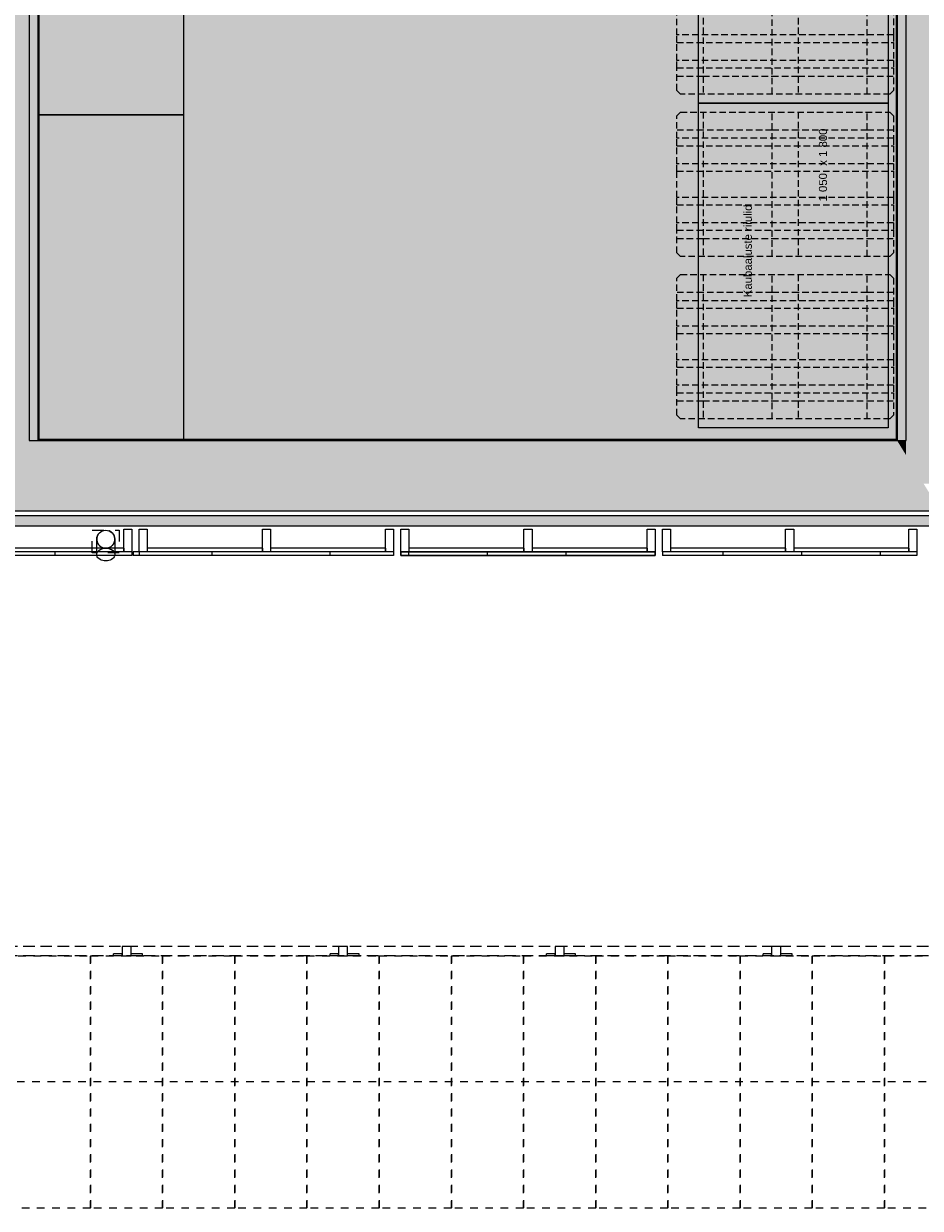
# Model space of a CAD drawing. Header units: millimetres. Extents: x -30 to 102382, y -31808 to 51594.
# Tile 52 of 172: x 42860 to 47829, y 15825 to 22390. Entities that reach past the tile are written whole.
import ezdxf
from ezdxf.enums import TextEntityAlignment as Align

# ---------------------------------------------------------------- set-up
doc = ezdxf.new("R2010")
doc.units = ezdxf.units.MM
doc.header["$MEASUREMENT"] = 0
for name, pattern in [('Avanemissuund', [54, 36, -18]), ('Dashed', [127, 63.5, -63.5]), ('Dashed Small', [84.666667, 42.333333, -42.333333]), ('Hidden Line', [95.25, 63.5, -31.75]), ('Kontuurjoon 01', [95.25, 63.5, -31.75]), ('tl_xref_DASH_2.5-1.25', [3750, 2500, -1250]), ('Wipeout_Contour', [1000, 0, -1000])]:
    doc.linetypes.add(name, pattern=pattern)
for name, color, linetype in [('04 Välissein kandev proj.AR', 7, 'Continuous'), ('05 Sisesein proj.AR', 7, 'Continuous'), ('06 Põrand proj.AR', 7, 'Continuous'), ('13 Fassaadikate välisosa.AR', 7, 'Continuous'), ('14 Piire välisosa.AR', 7, 'Continuous'), ('15 Trepp välisosa.AR', 7, 'Continuous'), ('20 Tehnoloogia.AR', 7, 'Continuous'), ('34 Sademeveeäravool 3d.AR', 7, 'Continuous'), ('44 Sisustus_ erimööbel tähis.SA', 7, 'Continuous'), ('47 Siseviimistlus_ põrand.SA', 7, 'Continuous'), ('47 Siseviimistlus_ sein.SA', 7, 'Continuous')]:
    doc.layers.add(name, color=color, linetype=linetype)
doc.styles.add('GENERATED_STYLE_3', font='arial.ttf')

# ---------------------------------------------------------------- blocks, each defined once
blk = doc.blocks.new('Europaleta[124]_2', base_point=(46480, 21900))
at = {"layer": '20 Tehnoloogia.AR', "color": 7, "linetype": 'Avanemissuund', "lineweight": 20}
for p, q in [((46480, 21880), (46500, 21900)), ((46480, 21755), (46480, 21880)), ((46500, 21900), (47660, 21900)), ((46625, 21900), (46625, 21100)), ((47007.5, 21100), (47007.5, 21900)), ((47152.5, 21900), (47152.5, 21100)), ((47535, 21100), (47535, 21900)), ((47660, 21900), (47680, 21880)), ((47680, 21880), (47680, 21755)), ((46625, 21800), (46480, 21800)), ((47007.5, 21800), (46625, 21800)), ((47152.5, 21800), (47007.5, 21800)), ((47535, 21800), (47152.5, 21800)), ((47680, 21800), (47535, 21800)), ((47680, 21755), (46480, 21755)), ((46480, 21713.8), (46480, 21755)), ((47680, 21755), (47680, 21713.8)), ((46480, 21713.8), (47680, 21713.8)), ((46480, 21613.7), (46480, 21713.8)), ((47680, 21713.8), (47680, 21613.7)), ((47680, 21613.7), (46480, 21613.7)), ((46480, 21572.5), (46480, 21613.7)), ((47680, 21613.7), (47680, 21572.5)), ((46480, 21572.5), (47680, 21572.5)), ((46480, 21427.5), (46480, 21572.5)), ((47680, 21572.5), (47680, 21427.5)), ((47680, 21427.5), (46480, 21427.5)), ((46480, 21386.2), (46480, 21427.5)), ((47680, 21427.5), (47680, 21386.2)), ((46480, 21286.2), (46480, 21386.2)), ((46480, 21386.2), (47680, 21386.2)), ((47680, 21386.2), (47680, 21286.2)), ((47680, 21286.2), (46480, 21286.2)), ((46480, 21245), (46480, 21286.2)), ((47680, 21286.2), (47680, 21245)), ((46480, 21245), (47680, 21245)), ((46480, 21120), (46480, 21245)), ((47680, 21245), (47680, 21120)), ((46480, 21200), (46625, 21200)), ((46625, 21200), (47007.5, 21200)), ((47007.5, 21200), (47152.5, 21200)), ((47152.5, 21200), (47535, 21200)), ((47535, 21200), (47680, 21200)), ((46500, 21100), (46480, 21120)), ((47660, 21100), (46500, 21100)), ((47680, 21120), (47660, 21100))]:
    blk.add_line(p, q, dxfattribs=at)
blk = doc.blocks.new('Europaleta[125]_2', base_point=(46480, 21000))
at = {"layer": '20 Tehnoloogia.AR', "color": 7, "linetype": 'Avanemissuund', "lineweight": 20}
for p, q in [((46480, 20980), (46500, 21000)), ((46480, 20855), (46480, 20980)), ((46500, 21000), (47660, 21000)), ((46625, 21000), (46625, 20200)), ((47007.5, 20200), (47007.5, 21000)), ((47152.5, 21000), (47152.5, 20200)), ((47535, 20200), (47535, 21000)), ((47660, 21000), (47680, 20980)), ((47680, 20980), (47680, 20855)), ((46625, 20900), (46480, 20900)), ((47007.5, 20900), (46625, 20900)), ((47152.5, 20900), (47007.5, 20900)), ((47535, 20900), (47152.5, 20900)), ((47680, 20900), (47535, 20900)), ((47680, 20855), (46480, 20855)), ((46480, 20813.8), (46480, 20855)), ((46480, 20813.8), (47680, 20813.8)), ((46480, 20713.7), (46480, 20813.8)), ((47680, 20855), (47680, 20813.8)), ((47680, 20813.8), (47680, 20713.7)), ((47680, 20713.7), (46480, 20713.7)), ((46480, 20672.5), (46480, 20713.7)), ((47680, 20713.7), (47680, 20672.5)), ((46480, 20672.5), (47680, 20672.5)), ((46480, 20527.5), (46480, 20672.5)), ((47680, 20672.5), (47680, 20527.5)), ((47680, 20527.5), (46480, 20527.5)), ((46480, 20486.2), (46480, 20527.5)), ((46480, 20386.2), (46480, 20486.2)), ((46480, 20486.2), (47680, 20486.2)), ((47680, 20527.5), (47680, 20486.2)), ((47680, 20486.2), (47680, 20386.2)), ((47680, 20386.2), (46480, 20386.2)), ((46480, 20345), (46480, 20386.2)), ((47680, 20386.2), (47680, 20345)), ((46480, 20345), (47680, 20345)), ((46480, 20220), (46480, 20345)), ((46480, 20300), (46625, 20300)), ((46625, 20300), (47007.5, 20300)), ((47007.5, 20300), (47152.5, 20300)), ((47152.5, 20300), (47535, 20300)), ((47535, 20300), (47680, 20300)), ((47680, 20345), (47680, 20220)), ((46500, 20200), (46480, 20220)), ((47660, 20200), (46500, 20200)), ((47680, 20220), (47660, 20200))]:
    blk.add_line(p, q, dxfattribs=at)
blk = doc.blocks.new('Europaleta[126]_2', base_point=(46480, 21900))
at = {"layer": '20 Tehnoloogia.AR', "color": 7, "linetype": 'Avanemissuund', "lineweight": 20}
for p, q in [((46480, 21880), (46500, 21900)), ((46480, 21755), (46480, 21880)), ((46500, 21900), (47660, 21900)), ((46625, 21900), (46625, 21100)), ((47007.5, 21100), (47007.5, 21900)), ((47152.5, 21900), (47152.5, 21100)), ((47535, 21100), (47535, 21900)), ((47660, 21900), (47680, 21880)), ((47680, 21880), (47680, 21755)), ((46625, 21800), (46480, 21800)), ((47007.5, 21800), (46625, 21800)), ((47152.5, 21800), (47007.5, 21800)), ((47535, 21800), (47152.5, 21800)), ((47680, 21800), (47535, 21800)), ((47680, 21755), (46480, 21755)), ((46480, 21713.8), (46480, 21755)), ((47680, 21755), (47680, 21713.8)), ((46480, 21713.8), (47680, 21713.8)), ((46480, 21613.7), (46480, 21713.8)), ((47680, 21713.8), (47680, 21613.7)), ((47680, 21613.7), (46480, 21613.7)), ((46480, 21572.5), (46480, 21613.7)), ((47680, 21613.7), (47680, 21572.5)), ((46480, 21572.5), (47680, 21572.5)), ((46480, 21427.5), (46480, 21572.5)), ((47680, 21572.5), (47680, 21427.5)), ((47680, 21427.5), (46480, 21427.5)), ((46480, 21386.2), (46480, 21427.5)), ((47680, 21427.5), (47680, 21386.2)), ((46480, 21286.2), (46480, 21386.2)), ((46480, 21386.2), (47680, 21386.2)), ((47680, 21386.2), (47680, 21286.2)), ((47680, 21286.2), (46480, 21286.2)), ((46480, 21245), (46480, 21286.2)), ((47680, 21286.2), (47680, 21245)), ((46480, 21245), (47680, 21245)), ((46480, 21120), (46480, 21245)), ((47680, 21245), (47680, 21120)), ((46480, 21200), (46625, 21200)), ((46625, 21200), (47007.5, 21200)), ((47007.5, 21200), (47152.5, 21200)), ((47152.5, 21200), (47535, 21200)), ((47535, 21200), (47680, 21200)), ((46500, 21100), (46480, 21120)), ((47660, 21100), (46500, 21100)), ((47680, 21120), (47660, 21100))]:
    blk.add_line(p, q, dxfattribs=at)
blk = doc.blocks.new('Europaleta[127]_2', base_point=(46480, 21000))
at = {"layer": '20 Tehnoloogia.AR', "color": 7, "linetype": 'Avanemissuund', "lineweight": 20}
for p, q in [((46480, 20980), (46500, 21000)), ((46480, 20855), (46480, 20980)), ((46500, 21000), (47660, 21000)), ((46625, 21000), (46625, 20200)), ((47007.5, 20200), (47007.5, 21000)), ((47152.5, 21000), (47152.5, 20200)), ((47535, 20200), (47535, 21000)), ((47660, 21000), (47680, 20980)), ((47680, 20980), (47680, 20855)), ((46625, 20900), (46480, 20900)), ((47007.5, 20900), (46625, 20900)), ((47152.5, 20900), (47007.5, 20900)), ((47535, 20900), (47152.5, 20900)), ((47680, 20900), (47535, 20900)), ((47680, 20855), (46480, 20855)), ((46480, 20813.8), (46480, 20855)), ((46480, 20813.8), (47680, 20813.8)), ((46480, 20713.7), (46480, 20813.8)), ((47680, 20855), (47680, 20813.8)), ((47680, 20813.8), (47680, 20713.7)), ((47680, 20713.7), (46480, 20713.7)), ((46480, 20672.5), (46480, 20713.7)), ((47680, 20713.7), (47680, 20672.5)), ((46480, 20672.5), (47680, 20672.5)), ((46480, 20527.5), (46480, 20672.5)), ((47680, 20672.5), (47680, 20527.5)), ((47680, 20527.5), (46480, 20527.5)), ((46480, 20486.2), (46480, 20527.5)), ((46480, 20386.2), (46480, 20486.2)), ((46480, 20486.2), (47680, 20486.2)), ((47680, 20527.5), (47680, 20486.2)), ((47680, 20486.2), (47680, 20386.2)), ((47680, 20386.2), (46480, 20386.2)), ((46480, 20345), (46480, 20386.2)), ((47680, 20386.2), (47680, 20345)), ((46480, 20345), (47680, 20345)), ((46480, 20220), (46480, 20345)), ((46480, 20300), (46625, 20300)), ((46625, 20300), (47007.5, 20300)), ((47007.5, 20300), (47152.5, 20300)), ((47152.5, 20300), (47535, 20300)), ((47535, 20300), (47680, 20300)), ((47680, 20345), (47680, 20220)), ((46500, 20200), (46480, 20220)), ((47660, 20200), (46500, 20200)), ((47680, 20220), (47660, 20200))]:
    blk.add_line(p, q, dxfattribs=at)
blk = doc.blocks.new('Bookshelf 02 26[128]_2', base_point=(47650, 23750))
at = {"layer": '20 Tehnoloogia.AR', "color": 7, "linetype": 'Continuous', "lineweight": 20, "flags": 128}
blk.add_lwpolyline([(47650, 23750), (47650, 21950), (46600, 21950), (46600, 23750)], close=True, dxfattribs=at)
blk = doc.blocks.new('Europaleta[130]_2', base_point=(46480, 22800))
at = {"layer": '20 Tehnoloogia.AR', "color": 7, "linetype": 'Avanemissuund', "lineweight": 20}
for p, q in [((46480, 22780), (46500, 22800)), ((46500, 22800), (47660, 22800)), ((46625, 22800), (46625, 22000)), ((47007.5, 22000), (47007.5, 22800)), ((47152.5, 22800), (47152.5, 22000)), ((47535, 22000), (47535, 22800)), ((47660, 22800), (47680, 22780)), ((46480, 22655), (46480, 22780)), ((47680, 22780), (47680, 22655)), ((46625, 22700), (46480, 22700)), ((47680, 22655), (46480, 22655)), ((46480, 22613.8), (46480, 22655)), ((47007.5, 22700), (46625, 22700)), ((47152.5, 22700), (47007.5, 22700)), ((47535, 22700), (47152.5, 22700)), ((47680, 22700), (47535, 22700)), ((47680, 22655), (47680, 22613.8)), ((46480, 22613.8), (47680, 22613.8)), ((46480, 22513.8), (46480, 22613.8)), ((47680, 22613.8), (47680, 22513.8)), ((47680, 22513.8), (46480, 22513.8)), ((46480, 22472.5), (46480, 22513.8)), ((46480, 22472.5), (47680, 22472.5)), ((46480, 22327.5), (46480, 22472.5)), ((47680, 22513.8), (47680, 22472.5)), ((47680, 22472.5), (47680, 22327.5)), ((47680, 22327.5), (46480, 22327.5)), ((46480, 22286.2), (46480, 22327.5)), ((47680, 22327.5), (47680, 22286.2)), ((46480, 22186.2), (46480, 22286.2)), ((46480, 22286.2), (47680, 22286.2)), ((47680, 22286.2), (47680, 22186.2)), ((47680, 22186.2), (46480, 22186.2)), ((46480, 22145), (46480, 22186.2)), ((46480, 22145), (47680, 22145)), ((46480, 22020), (46480, 22145)), ((47680, 22186.2), (47680, 22145)), ((47680, 22145), (47680, 22020)), ((46480, 22100), (46625, 22100)), ((46625, 22100), (47007.5, 22100)), ((47007.5, 22100), (47152.5, 22100)), ((47152.5, 22100), (47535, 22100)), ((47535, 22100), (47680, 22100)), ((46500, 22000), (46480, 22020)), ((47660, 22000), (46500, 22000)), ((47680, 22020), (47660, 22000))]:
    blk.add_line(p, q, dxfattribs=at)
blk = doc.blocks.new('Europaleta[132]_2', base_point=(46480, 22800))
at = {"layer": '20 Tehnoloogia.AR', "color": 7, "linetype": 'Avanemissuund', "lineweight": 20}
for p, q in [((46480, 22780), (46500, 22800)), ((46500, 22800), (47660, 22800)), ((46625, 22800), (46625, 22000)), ((47007.5, 22000), (47007.5, 22800)), ((47152.5, 22800), (47152.5, 22000)), ((47535, 22000), (47535, 22800)), ((47660, 22800), (47680, 22780)), ((46480, 22655), (46480, 22780)), ((47680, 22780), (47680, 22655)), ((46625, 22700), (46480, 22700)), ((47680, 22655), (46480, 22655)), ((46480, 22613.8), (46480, 22655)), ((47007.5, 22700), (46625, 22700)), ((47152.5, 22700), (47007.5, 22700)), ((47535, 22700), (47152.5, 22700)), ((47680, 22700), (47535, 22700)), ((47680, 22655), (47680, 22613.8)), ((46480, 22613.8), (47680, 22613.8)), ((46480, 22513.8), (46480, 22613.8)), ((47680, 22613.8), (47680, 22513.8)), ((47680, 22513.8), (46480, 22513.8)), ((46480, 22472.5), (46480, 22513.8)), ((46480, 22472.5), (47680, 22472.5)), ((46480, 22327.5), (46480, 22472.5)), ((47680, 22513.8), (47680, 22472.5)), ((47680, 22472.5), (47680, 22327.5)), ((47680, 22327.5), (46480, 22327.5)), ((46480, 22286.2), (46480, 22327.5)), ((47680, 22327.5), (47680, 22286.2)), ((46480, 22186.2), (46480, 22286.2)), ((46480, 22286.2), (47680, 22286.2)), ((47680, 22286.2), (47680, 22186.2)), ((47680, 22186.2), (46480, 22186.2)), ((46480, 22145), (46480, 22186.2)), ((46480, 22145), (47680, 22145)), ((46480, 22020), (46480, 22145)), ((47680, 22186.2), (47680, 22145)), ((47680, 22145), (47680, 22020)), ((46480, 22100), (46625, 22100)), ((46625, 22100), (47007.5, 22100)), ((47007.5, 22100), (47152.5, 22100)), ((47152.5, 22100), (47535, 22100)), ((47535, 22100), (47680, 22100)), ((46500, 22000), (46480, 22020)), ((47660, 22000), (46500, 22000)), ((47680, 22020), (47660, 22000))]:
    blk.add_line(p, q, dxfattribs=at)
blk = doc.blocks.new('Downspout Complex 26[231]_2', base_point=(43315, 19538))
at = {"layer": '34 Sademeveeäravool 3d.AR', "color": 7, "linetype": 'Dashed', "lineweight": 20}
for p, q in [((43240, 19458), (43240, 19583)), ((43240, 19583), (43390, 19583)), ((43390, 19583), (43390, 19458)), ((43390, 19458), (43240, 19458))]:
    blk.add_line(p, q, dxfattribs=at)
at = {"layer": '34 Sademeveeäravool 3d.AR', "color": 7, "linetype": 'Continuous', "lineweight": 20}
for p, q in [((43265, 19448.1), (43265, 19533)), ((43365, 19533), (43365, 19448.1))]:
    blk.add_line(p, q, dxfattribs=at)
at = {"layer": '34 Sademeveeäravool 3d.AR', "color": 7, "linetype": 'Continuous', "lineweight": 20, "flags": 128}
for points in [[(43365, 19533, -1), (43265, 19533, -1)], [(43365, 19533, -1), (43265, 19533, -1)], [(43265, 19533, -1), (43365, 19533, -1)]]:
    blk.add_lwpolyline(points, format="xyb", close=True, dxfattribs=at)
blk.add_lwpolyline([(43365, 19448.1), (43364.3, 19442), (43362, 19436.1), (43358.3, 19430.5), (43353.3, 19425.4), (43347.2, 19421.1), (43340, 19417.5), (43332.1, 19414.9), (43323.7, 19413.3), (43315, 19412.8), (43306.4, 19413.3), (43297.9, 19414.9), (43290, 19417.5), (43282.9, 19421.1), (43276.7, 19425.4), (43271.7, 19430.5), (43268.1, 19436.1), (43265.8, 19442), (43265, 19448.1), (43265.8, 19454.3), (43268.1, 19460.2), (43271.7, 19465.8), (43276.7, 19470.9), (43282.9, 19475.2), (43290, 19478.8), (43297.9, 19481.4), (43306.4, 19483), (43315, 19483.5), (43323.7, 19483), (43332.1, 19481.4), (43340, 19478.8), (43347.2, 19475.2), (43353.3, 19470.9), (43358.3, 19465.8), (43362, 19460.2), (43364.3, 19454.3)], close=True, dxfattribs=at)
at = {"layer": '34 Sademeveeäravool 3d.AR', "color": 7, "linetype": 'Dashed', "lineweight": 20}
for start, end in [(0, 180), (180, 0)]:
    blk.add_arc((43315, 19533), 50, start, end, dxfattribs=at)
blk = doc.blocks.new('FSD_M4[262]_2', base_point=(46400, 19443))
at = {"layer": '13 Fassaadikate välisosa.AR', "color": 7, "linetype": 'Continuous', "lineweight": 20}
for p, q in [((46734.8, 19463), (46734.8, 19443)), ((47170.5, 19463), (47170.5, 19443)), ((47606.1, 19463), (47606.1, 19443))]:
    blk.add_line(p, q, dxfattribs=at)
at = {"color": 254, "linetype": 'Wipeout_Contour', "lineweight": 0, "ltscale": 201446.674321}
blk.add_wipeout([(46445, 19463), (46445, 19588), (46400, 19588), (46400, 19463)], dxfattribs=at).dxf.layer = '13 Fassaadikate välisosa.AR'
at = {"color": 254, "linetype": 'Wipeout_Contour', "lineweight": 0, "ltscale": 203965.887479}
blk.add_wipeout([(47127.5, 19463), (47127.5, 19588), (47082.5, 19588), (47082.5, 19463)], dxfattribs=at).dxf.layer = '13 Fassaadikate välisosa.AR'
at = {"color": 254, "linetype": 'Wipeout_Contour', "lineweight": 0, "ltscale": 206490.459122}
blk.add_wipeout([(47765, 19463), (47810, 19463), (47810, 19588), (47765, 19588)], dxfattribs=at).dxf.layer = '13 Fassaadikate välisosa.AR'
at = {"layer": '13 Fassaadikate välisosa.AR', "color": 7, "linetype": 'Continuous', "lineweight": 20}
for p, q in [((46400, 19588), (46445, 19588)), ((46400, 19463), (46400, 19588)), ((46445, 19588), (46445, 19463)), ((47082.5, 19588), (47127.5, 19588)), ((47082.5, 19463), (47082.5, 19588)), ((47127.5, 19588), (47127.5, 19463)), ((47765, 19588), (47810, 19588)), ((47765, 19463), (47765, 19588)), ((47810, 19588), (47810, 19463)), ((46445, 19463), (46400, 19463)), ((47810, 19463), (46400, 19463)), ((46400, 19463), (46400, 19443)), ((47810, 19463), (46400, 19463)), ((46400, 19463), (46400, 19443)), ((47810, 19463), (46400, 19463)), ((46400, 19463), (46400, 19443)), ((47810, 19463), (46400, 19463)), ((46400, 19463), (46400, 19443)), ((47810, 19463), (46400, 19463)), ((46400, 19463), (46400, 19443)), ((47810, 19443), (46400, 19443)), ((47810, 19443), (46400, 19443)), ((47810, 19443), (46400, 19443)), ((47810, 19443), (46400, 19443)), ((47810, 19443), (46400, 19443)), ((47082.5, 19483), (46445, 19483)), ((46445, 19483), (46445, 19463)), ((47082.5, 19463), (46445, 19463)), ((47810, 19463), (46734.8, 19463)), ((47810, 19443), (46734.8, 19443)), ((47082.5, 19483), (47082.5, 19463)), ((47127.5, 19463), (47082.5, 19463)), ((47765, 19483), (47127.5, 19483)), ((47127.5, 19483), (47127.5, 19463)), ((47765, 19463), (47127.5, 19463)), ((47810, 19463), (47170.5, 19463)), ((47810, 19443), (47170.5, 19443)), ((47810, 19463), (47606.1, 19463)), ((47810, 19443), (47606.1, 19443)), ((47765, 19483), (47765, 19463)), ((47810, 19463), (47765, 19463)), ((47810, 19463), (47810, 19443)), ((47810, 19463), (47810, 19443)), ((47810, 19463), (47810, 19443)), ((47810, 19463), (47810, 19443)), ((47810, 19463), (47810, 19443)), ((47810, 19463), (47810, 19443)), ((47810, 19463), (47810, 19443)), ((47810, 19463), (47810, 19443))]:
    blk.add_line(p, q, dxfattribs=at)
blk = doc.blocks.new('FSD_M3[263]_2', base_point=(44950, 19443))
at = {"layer": '13 Fassaadikate välisosa.AR', "color": 7, "linetype": 'Continuous', "lineweight": 20}
for p, q in [((45427.9, 19463), (45427.9, 19443)), ((45863.6, 19463), (45863.6, 19443))]:
    blk.add_line(p, q, dxfattribs=at)
at = {"color": 254, "linetype": 'Wipeout_Contour', "lineweight": 0, "ltscale": 196113.227005}
blk.add_wipeout([(44950, 19463), (44995, 19463), (44995, 19588), (44950, 19588)], dxfattribs=at).dxf.layer = '13 Fassaadikate välisosa.AR'
at = {"color": 254, "linetype": 'Wipeout_Contour', "lineweight": 0, "ltscale": 198620.367742}
blk.add_wipeout([(45632.5, 19588), (45632.5, 19463), (45677.5, 19463), (45677.5, 19588)], dxfattribs=at).dxf.layer = '13 Fassaadikate välisosa.AR'
at = {"color": 254, "linetype": 'Wipeout_Contour', "lineweight": 0, "ltscale": 201133.311388}
blk.add_wipeout([(46315, 19588), (46315, 19463), (46360, 19463), (46360, 19588)], dxfattribs=at).dxf.layer = '13 Fassaadikate välisosa.AR'
at = {"layer": '13 Fassaadikate välisosa.AR', "color": 7, "linetype": 'Continuous', "lineweight": 20}
for p, q in [((44950, 19588), (44995, 19588)), ((44950, 19463), (44950, 19588)), ((44995, 19588), (44995, 19463)), ((45632.5, 19588), (45677.5, 19588)), ((45632.5, 19463), (45632.5, 19588)), ((45677.5, 19588), (45677.5, 19463)), ((46315, 19588), (46360, 19588)), ((46315, 19463), (46315, 19588)), ((46360, 19588), (46360, 19463)), ((44995, 19463), (44950, 19463)), ((46360, 19463), (44950, 19463)), ((44950, 19463), (44950, 19443)), ((44950, 19463), (46360, 19463)), ((44950, 19443), (44950, 19463)), ((44950, 19463), (46360, 19463)), ((44950, 19443), (44950, 19463)), ((44950, 19463), (46360, 19463)), ((44950, 19443), (44950, 19463)), ((44950, 19463), (46360, 19463)), ((44950, 19443), (44950, 19463)), ((44950, 19463), (46360, 19463)), ((44950, 19443), (44950, 19463)), ((44950, 19463), (46360, 19463)), ((44950, 19443), (44950, 19463)), ((44950, 19463), (46360, 19463)), ((44950, 19443), (44950, 19463)), ((44950, 19463), (46360, 19463)), ((44950, 19443), (44950, 19463)), ((44950, 19463), (46360, 19463)), ((44950, 19443), (44950, 19463)), ((46360, 19443), (44950, 19443)), ((44950, 19443), (46360, 19443)), ((44950, 19443), (46360, 19443)), ((44950, 19443), (46360, 19443)), ((44950, 19443), (46360, 19443)), ((44950, 19443), (46360, 19443)), ((44950, 19443), (46360, 19443)), ((44950, 19443), (46360, 19443)), ((44950, 19443), (46360, 19443)), ((44950, 19443), (46360, 19443)), ((46360, 19463), (44992.3, 19463)), ((44992.3, 19463), (44992.3, 19443)), ((46360, 19443), (44992.3, 19443)), ((45632.5, 19483), (44995, 19483)), ((44995, 19483), (44995, 19463)), ((45632.5, 19463), (44995, 19463)), ((46360, 19463), (45427.9, 19463)), ((46360, 19443), (45427.9, 19443)), ((45632.5, 19483), (45632.5, 19463)), ((45677.5, 19463), (45632.5, 19463)), ((46315, 19483), (45677.5, 19483)), ((45677.5, 19483), (45677.5, 19463)), ((46315, 19463), (45677.5, 19463)), ((46360, 19463), (45863.6, 19463)), ((46360, 19443), (45863.6, 19443)), ((46315, 19483), (46315, 19463)), ((46360, 19463), (46315, 19463)), ((46360, 19463), (46360, 19443)), ((46360, 19463), (46360, 19443)), ((46360, 19463), (46360, 19443)), ((46360, 19463), (46360, 19443)), ((46360, 19443), (46360, 19463)), ((46360, 19443), (46360, 19463)), ((46360, 19443), (46360, 19463)), ((46360, 19443), (46360, 19463)), ((46360, 19443), (46360, 19463)), ((46360, 19443), (46360, 19463)), ((46360, 19443), (46360, 19463)), ((46360, 19443), (46360, 19463)), ((46360, 19443), (46360, 19463))]:
    blk.add_line(p, q, dxfattribs=at)
blk = doc.blocks.new('FSD_M2[264]_2', base_point=(43467.6, 19443))
at = {"layer": '13 Fassaadikate välisosa.AR', "color": 7, "linetype": 'Continuous', "lineweight": 20}
for p, q in [((43903.2, 19463), (43903.2, 19443)), ((44556.7, 19463), (44556.7, 19443))]:
    blk.add_line(p, q, dxfattribs=at)
at = {"color": 254, "linetype": 'Wipeout_Contour', "lineweight": 0, "ltscale": 190807.004869}
blk.add_wipeout([(43500, 19463), (43545, 19463), (43545, 19588), (43500, 19588)], dxfattribs=at).dxf.layer = '13 Fassaadikate välisosa.AR'
at = {"color": 254, "linetype": 'Wipeout_Contour', "lineweight": 0, "ltscale": 193301.05464}
blk.add_wipeout([(44182.5, 19463), (44227.5, 19463), (44227.5, 19588), (44182.5, 19588)], dxfattribs=at).dxf.layer = '13 Fassaadikate välisosa.AR'
at = {"color": 254, "linetype": 'Wipeout_Contour', "lineweight": 0, "ltscale": 195801.399719}
blk.add_wipeout([(44865, 19463), (44910, 19463), (44910, 19588), (44865, 19588)], dxfattribs=at).dxf.layer = '13 Fassaadikate välisosa.AR'
at = {"layer": '13 Fassaadikate välisosa.AR', "color": 7, "linetype": 'Continuous', "lineweight": 20}
for p, q in [((43500, 19588), (43545, 19588)), ((43500, 19463), (43500, 19588)), ((43545, 19588), (43545, 19463)), ((44182.5, 19588), (44227.5, 19588)), ((44182.5, 19463), (44182.5, 19588)), ((44227.5, 19588), (44227.5, 19463)), ((44865, 19588), (44910, 19588)), ((44865, 19463), (44865, 19588)), ((44910, 19588), (44910, 19463)), ((44910, 19463), (43467.6, 19463)), ((43467.6, 19463), (43467.6, 19443)), ((44910, 19443), (43467.6, 19443)), ((43545, 19463), (43500, 19463)), ((44910, 19463), (43500, 19463)), ((43500, 19463), (43500, 19443)), ((44910, 19463), (43500, 19463)), ((43500, 19463), (43500, 19443)), ((44910, 19463), (43500, 19463)), ((43500, 19463), (43500, 19443)), ((44910, 19463), (43500, 19463)), ((43500, 19463), (43500, 19443)), ((44910, 19463), (43500, 19463)), ((43500, 19463), (43500, 19443)), ((44910, 19463), (43500, 19463)), ((43500, 19463), (43500, 19443)), ((44910, 19463), (43500, 19463)), ((43500, 19463), (43500, 19443)), ((44910, 19443), (43500, 19443)), ((44910, 19443), (43500, 19443)), ((44910, 19443), (43500, 19443)), ((44910, 19443), (43500, 19443)), ((44910, 19443), (43500, 19443)), ((44910, 19443), (43500, 19443)), ((44910, 19443), (43500, 19443)), ((44182.5, 19483), (43545, 19483)), ((43545, 19483), (43545, 19463)), ((44182.5, 19463), (43545, 19463)), ((44910, 19463), (43903.2, 19463)), ((44910, 19443), (43903.2, 19443)), ((44182.5, 19483), (44182.5, 19463)), ((44227.5, 19463), (44182.5, 19463)), ((44865, 19483), (44227.5, 19483)), ((44227.5, 19483), (44227.5, 19463)), ((44865, 19463), (44227.5, 19463)), ((44910, 19463), (44556.7, 19463)), ((44910, 19443), (44556.7, 19443)), ((44865, 19483), (44865, 19463)), ((44910, 19463), (44865, 19463)), ((44910, 19463), (44910, 19443)), ((44910, 19463), (44910, 19443)), ((44910, 19463), (44910, 19443)), ((44910, 19463), (44910, 19443)), ((44910, 19463), (44910, 19443)), ((44910, 19463), (44910, 19443)), ((44910, 19463), (44910, 19443)), ((44910, 19463), (44910, 19443)), ((44910, 19463), (44910, 19443)), ((44910, 19463), (44910, 19443))]:
    blk.add_line(p, q, dxfattribs=at)
blk = doc.blocks.new('FSD_M1[265]_2', base_point=(42050, 19443))
at = {"layer": '13 Fassaadikate välisosa.AR', "color": 7, "linetype": 'Continuous', "lineweight": 20}
for p, q in [((42160.7, 19463), (42160.7, 19443)), ((42596.3, 19463), (42596.3, 19443)), ((43032, 19463), (43032, 19443))]:
    blk.add_line(p, q, dxfattribs=at)
at = {"color": 254, "linetype": 'Wipeout_Contour', "lineweight": 0, "ltscale": 185530.342592}
blk.add_wipeout([(42095, 19463), (42095, 19588), (42050, 19588), (42050, 19463)], dxfattribs=at).dxf.layer = '13 Fassaadikate välisosa.AR'
at = {"color": 254, "linetype": 'Wipeout_Contour', "lineweight": 0, "ltscale": 188010.172031}
blk.add_wipeout([(42777.5, 19463), (42777.5, 19588), (42732.5, 19588), (42732.5, 19463)], dxfattribs=at).dxf.layer = '13 Fassaadikate välisosa.AR'
at = {"color": 254, "linetype": 'Wipeout_Contour', "lineweight": 0, "ltscale": 190496.843397}
blk.add_wipeout([(43415, 19463), (43460, 19463), (43460, 19588), (43415, 19588)], dxfattribs=at).dxf.layer = '13 Fassaadikate välisosa.AR'
at = {"layer": '13 Fassaadikate välisosa.AR', "color": 7, "linetype": 'Continuous', "lineweight": 20}
for p, q in [((42050, 19588), (42095, 19588)), ((42050, 19463), (42050, 19588)), ((42095, 19588), (42095, 19463)), ((42732.5, 19588), (42777.5, 19588)), ((42732.5, 19463), (42732.5, 19588)), ((42777.5, 19588), (42777.5, 19463)), ((43415, 19588), (43460, 19588)), ((43415, 19463), (43415, 19588)), ((43460, 19588), (43460, 19463)), ((42095, 19463), (42050, 19463)), ((43460, 19463), (42050, 19463)), ((42050, 19463), (42050, 19443)), ((43460, 19463), (42050, 19463)), ((42050, 19463), (42050, 19443)), ((43460, 19463), (42050, 19463)), ((42050, 19463), (42050, 19443)), ((43460, 19463), (42050, 19463)), ((42050, 19463), (42050, 19443)), ((43460, 19443), (42050, 19443)), ((43460, 19443), (42050, 19443)), ((43460, 19443), (42050, 19443)), ((43460, 19443), (42050, 19443)), ((42732.5, 19483), (42095, 19483)), ((42095, 19483), (42095, 19463)), ((42732.5, 19463), (42095, 19463)), ((43460, 19463), (42160.7, 19463)), ((43460, 19443), (42160.7, 19443)), ((43460, 19463), (42596.3, 19463)), ((43460, 19443), (42596.3, 19443)), ((42732.5, 19483), (42732.5, 19463)), ((42777.5, 19463), (42732.5, 19463)), ((43415, 19483), (42777.5, 19483)), ((42777.5, 19483), (42777.5, 19463)), ((43415, 19463), (42777.5, 19463)), ((43460, 19463), (43032, 19463)), ((43460, 19443), (43032, 19443)), ((43415, 19483), (43415, 19463)), ((43460, 19463), (43415, 19463)), ((43460, 19463), (43460, 19443)), ((43460, 19463), (43460, 19443)), ((43460, 19463), (43460, 19443)), ((43460, 19463), (43460, 19443)), ((43460, 19463), (43460, 19443)), ((43460, 19463), (43460, 19443)), ((43460, 19463), (43460, 19443))]:
    blk.add_line(p, q, dxfattribs=at)
blk = doc.blocks.new('Piire VP-02-04[595]_2', base_point=(48430, 17225))
at = {"layer": '14 Piire välisosa.AR', "color": 7, "linetype": 'Hidden Line', "lineweight": 20}
for p, q in [((42205, 17275), (42205, 17225)), ((42255, 17275), (42205, 17275)), ((42255, 17225), (42255, 17275)), ((43405, 17275), (43405, 17225)), ((43455, 17275), (43405, 17275)), ((43455, 17225), (43455, 17275)), ((44605, 17275), (44605, 17225)), ((44655, 17275), (44605, 17275)), ((44655, 17225), (44655, 17275)), ((45805, 17275), (45805, 17225)), ((45855, 17275), (45805, 17275)), ((45855, 17225), (45855, 17275)), ((47005, 17275), (47005, 17225)), ((47055, 17275), (47005, 17275)), ((47055, 17225), (47055, 17275)), ((48205, 17275), (48205, 17225)), ((48255, 17275), (48205, 17275)), ((48255, 17225), (48255, 17275)), ((42205, 17225), (42255, 17225)), ((43405, 17225), (43455, 17225)), ((44605, 17225), (44655, 17225)), ((45805, 17225), (45855, 17225)), ((47005, 17225), (47055, 17225)), ((48155, 17225), (48155, 17235)), ((48155, 17235), (48205, 17235)), ((48205, 17225), (48155, 17225)), ((48205, 17235), (48205, 17225)), ((48205, 17225), (48255, 17225)), ((48255, 17225), (48255, 17235)), ((48255, 17235), (48305, 17235)), ((48305, 17225), (48255, 17225)), ((48305, 17235), (48305, 17225))]:
    blk.add_line(p, q, dxfattribs=at)
at = {"layer": '14 Piire välisosa.AR', "color": 7, "linetype": 'Kontuurjoon 01', "lineweight": 20}
for p, q in [((48255, 17275), (42205, 17275)), ((42205, 17225), (42205, 17275)), ((48255, 17225), (48255, 17275)), ((42205, 17235), (42157.7, 17235)), ((42157.7, 17225), (42157.7, 17235)), ((42205, 17225), (42157.7, 17225)), ((42205, 17225), (42205, 17235)), ((48255, 17225), (42205, 17225)), ((42318.6, 17235), (42255, 17235)), ((42255, 17225), (42255, 17235)), ((42318.6, 17225), (42255, 17225)), ((42318.6, 17225), (42318.6, 17235)), ((43405, 17235), (43357.7, 17235)), ((43357.7, 17225), (43357.7, 17235)), ((43405, 17225), (43357.7, 17225)), ((43405, 17225), (43405, 17235)), ((43518.6, 17235), (43455, 17235)), ((43455, 17225), (43455, 17235)), ((43518.6, 17225), (43455, 17225)), ((43518.6, 17225), (43518.6, 17235)), ((44605, 17235), (44557.7, 17235)), ((44557.7, 17225), (44557.7, 17235)), ((44605, 17225), (44557.7, 17225)), ((44605, 17225), (44605, 17235)), ((44718.6, 17235), (44655, 17235)), ((44655, 17225), (44655, 17235)), ((44718.6, 17225), (44655, 17225)), ((44718.6, 17225), (44718.6, 17235)), ((45805, 17235), (45757.7, 17235)), ((45757.7, 17225), (45757.7, 17235)), ((45805, 17225), (45757.7, 17225)), ((45805, 17225), (45805, 17235)), ((45918.6, 17235), (45855, 17235)), ((45855, 17225), (45855, 17235)), ((45918.6, 17225), (45855, 17225)), ((45918.6, 17225), (45918.6, 17235)), ((47005, 17235), (46957.7, 17235)), ((46957.7, 17225), (46957.7, 17235)), ((47005, 17225), (46957.7, 17225)), ((47005, 17225), (47005, 17235)), ((47118.6, 17235), (47055, 17235)), ((47055, 17225), (47055, 17235)), ((47118.6, 17225), (47055, 17225)), ((47118.6, 17225), (47118.6, 17235))]:
    blk.add_line(p, q, dxfattribs=at)
blk = doc.blocks.new('Bookshelf 02 26[604]_2', base_point=(47650, 21950))
at = {"layer": '20 Tehnoloogia.AR', "color": 7, "linetype": 'Continuous', "lineweight": 20, "flags": 128}
blk.add_lwpolyline([(47650, 21950), (47650, 20150), (46600, 20150), (46600, 21950)], close=True, dxfattribs=at)
blk = doc.blocks.new('Bookshelf 02 26[646]_2', base_point=(42945, 20085))
at = {"layer": '20 Tehnoloogia.AR', "color": 7, "linetype": 'Continuous', "lineweight": 20, "flags": 128}
blk.add_lwpolyline([(42945, 20085), (42945, 21885), (43745, 21885), (43745, 20085)], close=True, dxfattribs=at)
blk = doc.blocks.new('Bookshelf 02 26[647]_2', base_point=(42945, 21885))
at = {"layer": '20 Tehnoloogia.AR', "color": 7, "linetype": 'Continuous', "lineweight": 20, "flags": 128}
blk.add_lwpolyline([(42945, 21885), (42945, 23685), (43745, 23685), (43745, 21885)], close=True, dxfattribs=at)
blk = doc.blocks.new('Label_8_2', base_point=(46839.6, 21135))
at = {"layer": '44 Sisustus_ erimööbel tähis.SA', "color": 8, "lineweight": 13, "insert": (46850.2, 20874.3), "char_height": 45, "attachment_point": 1, "rotation": 90, "style": 'GENERATED_STYLE_3'}
blk.add_mtext('{\\A1;\\fArial|b0|i0|c0|p0;Kaubaaluste riiulid {\\A1;\\fArial|b0|i0|c0|p0;\\H0.66000x;\\S^  ;}{\\A1;\\fArial|b0|i0|c0|p0;\\H0.66000x;\\S^  ;}}', dxfattribs=at)
blk = doc.blocks.new('Label_9_2', base_point=(47255.8, 21404.8))
at = {"layer": '44 Sisustus_ erimööbel tähis.SA', "color": 8, "lineweight": 13, "insert": (47266.8, 21404.8), "char_height": 45, "attachment_point": 1, "rotation": 90, "style": 'GENERATED_STYLE_3'}
blk.add_mtext('{\\A1;\\fArial|b0|i0|c0|p0;1\xa0050{\\A1;\\fArial|b0|i0|c0|p0;\\H0.66000x;\\S^  ;}{\\A1;\\fArial|b0|i0|c0|p0;\\H0.66000x;\\S^  ;} x 1\xa0800{\\A1;\\fArial|b0|i0|c0|p0;\\H0.66000x;\\S^  ;}{\\A1;\\fArial|b0|i0|c0|p0;\\H0.66000x;\\S^  ;}{\\A1;\\fArial|b0|i0|c0|p0;\\H0.66000x;\\S^  ;}{\\A1;\\fArial|b0|i0|c0|p0;\\H0.66000x;\\S^  ;}{\\A1;\\fArial|b0|i0|c0|p0;\\H0.66000x;\\S^  ;}{\\A1;\\fArial|b0|i0|c0|p0;\\H0.66000x;\\S^  ;}{\\A1;\\fArial|b0|i0|c0|p0;\\H0.66000x;\\S^  ;}{\\A1;\\fArial|b0|i0|c0|p0;\\H0.66000x;\\S^  ;}{\\A1;\\fArial|b0|i0|c0|p0;\\H0.66000x;\\S^  ;}}', dxfattribs=at)
at = {"layer": '44 Sisustus_ erimööbel tähis.SA', "color": 8, "lineweight": 13, "style": 'GENERATED_STYLE_3'}
blk.add_attdef('DUMMY_92', text='', height=45, rotation=90, dxfattribs=at).set_placement((47255.8, 21404.8), align=Align.TOP_LEFT)

msp = doc.modelspace()

# ---------------------------------------------------------------- hatches: boundary and pattern name
at = {"layer": '04 Välissein kandev proj.AR', "linetype": 'Continuous', "lineweight": 13}
for points in [[(47750, 19998.8), (47700, 20080), (28200, 20080), (28200, 19840), (47750, 19840)], [(47700, 20080), (47710, 20063.8), (47710, 20080)], [(47710, 20080), (47710, 20063.8), (47750, 19998.8), (47750, 20080)], [(47940, 19840), (47940, 20080), (47750, 20080), (47750, 19998.8), (47847.7, 19840)], [(47750, 19840), (47847.7, 19840), (47750, 19998.8)], [(28010, 19690), (47940, 19690), (47847.7, 19840), (28083.1, 19840)], [(42030, 19630), (47940, 19630), (47940, 19662), (42030, 19662)]]:
    msp.add_hatch(color=252, dxfattribs=at).paths.add_polyline_path(points)
at = {"layer": '05 Sisesein proj.AR', "linetype": 'Continuous', "lineweight": 13}
for points in [[(42650, 27500), (42650, 20080), (42890, 20080), (42890, 27500)], [(42890, 27460), (42890, 20080), (42930, 20080), (42930, 27460)], [(42930, 27450), (42930, 20080), (42940, 20080), (42940, 27450)], [(47710, 20080), (47710, 27450), (47700, 27450), (47700, 20080)], [(47750, 20080), (47750, 27460), (47710, 27460), (47710, 20080)], [(47940, 20080), (47940, 27500), (47750, 27500), (47750, 20080)]]:
    msp.add_hatch(color=252, dxfattribs=at).paths.add_polyline_path(points)
at = {"layer": '47 Siseviimistlus_ põrand.SA', "linetype": 'Continuous', "lineweight": 0}
msp.add_hatch(color=27, dxfattribs=at).paths.add_polyline_path([(42940, 20080), (47700, 20080), (47700, 27450), (42940, 27450)])
at = {"layer": '47 Siseviimistlus_ sein.SA', "linetype": 'Continuous', "lineweight": 13}
for points in [[(42945, 20085), (42945, 24900), (42940, 24900), (42940, 20085)], [(47700, 20085), (47700, 24900), (47695, 24900), (47695, 20085)], [(42945, 20085), (42940, 20085), (42940, 20080)], [(42945, 20085), (42940, 20080), (42945, 20080)], [(42945, 20080), (47695, 20080), (47695, 20085), (42945, 20085)], [(47700, 20085), (47695, 20085), (47700, 20080)], [(47695, 20085), (47695, 20080), (47700, 20080)]]:
    msp.add_hatch(color=252, dxfattribs=at).paths.add_polyline_path(points)

# ---------------------------------------------------------------- linework, layer by layer
at = {"layer": '04 Välissein kandev proj.AR', "color": 7, "linetype": 'Continuous', "lineweight": 20, "flags": 128}
for points in [[(47700, 20080), (42940, 20080)], [(28010, 19690), (47940, 19690)], [(47940, 19662), (42030, 19662)]]:
    msp.add_lwpolyline(points, dxfattribs=at)
at = {"layer": '05 Sisesein proj.AR', "color": 7, "linetype": 'Continuous', "lineweight": 20, "flags": 128}
for points in [[(42940, 20080), (42940, 27450)], [(47700, 27450), (47700, 20080)]]:
    msp.add_lwpolyline(points, dxfattribs=at)
at = {"layer": '06 Põrand proj.AR', "color": 7, "linetype": 'Continuous', "lineweight": 20, "flags": 128}
msp.add_lwpolyline([(42890, 27500), (42890, 20080), (47750, 20080), (47750, 27500)], close=True, dxfattribs=at)
at = {"layer": '15 Trepp välisosa.AR', "color": 7, "linetype": 'Dashed Small', "lineweight": 20}
for p, q in [((42830, 17225), (43230, 17225)), ((43230, 15825), (43230, 17225)), ((43230, 17225), (43630, 17225)), ((43230, 17225), (43230, 15825)), ((43630, 15825), (43630, 17225)), ((43630, 17225), (44030, 17225)), ((43630, 17225), (43630, 15825)), ((44030, 15825), (44030, 17225)), ((44030, 17225), (44430, 17225)), ((44030, 17225), (44030, 15825)), ((44430, 15825), (44430, 17225)), ((44430, 17225), (44830, 17225)), ((44430, 17225), (44430, 15825)), ((44830, 15825), (44830, 17225)), ((44830, 17225), (45230, 17225)), ((44830, 17225), (44830, 15825)), ((45230, 15825), (45230, 17225)), ((45230, 17225), (45630, 17225)), ((45230, 17225), (45230, 15825)), ((45630, 15825), (45630, 17225)), ((45630, 17225), (46030, 17225)), ((45630, 17225), (45630, 15825)), ((46030, 15825), (46030, 17225)), ((46030, 17225), (46430, 17225)), ((46030, 17225), (46030, 15825)), ((46430, 15825), (46430, 17225)), ((46430, 17225), (46830, 17225)), ((46430, 17225), (46430, 15825)), ((46830, 15825), (46830, 17225)), ((46830, 17225), (47230, 17225)), ((46830, 17225), (46830, 15825)), ((47230, 15825), (47230, 17225)), ((47230, 17225), (47630, 17225)), ((47230, 17225), (47230, 15825)), ((47630, 15825), (47630, 17225)), ((47630, 17225), (48030, 17225)), ((47630, 17225), (47630, 15825)), ((48030, 16525), (42430, 16525)), ((43230, 15825), (42830, 15825)), ((43630, 15825), (43230, 15825)), ((44030, 15825), (43630, 15825)), ((44430, 15825), (44030, 15825)), ((44830, 15825), (44430, 15825)), ((45230, 15825), (44830, 15825)), ((45630, 15825), (45230, 15825)), ((46030, 15825), (45630, 15825)), ((46430, 15825), (46030, 15825)), ((46830, 15825), (46430, 15825)), ((47230, 15825), (46830, 15825)), ((47630, 15825), (47230, 15825)), ((48030, 15825), (47630, 15825))]:
    msp.add_line(p, q, dxfattribs=at)
at = {"layer": '47 Siseviimistlus_ põrand.SA', "color": 253, "linetype": 'tl_xref_DASH_2.5-1.25', "lineweight": 13, "flags": 128}
msp.add_lwpolyline([(42940, 20080), (47700, 20080), (47700, 27450), (42940, 27450)], close=True, dxfattribs=at)
at = {"layer": '47 Siseviimistlus_ sein.SA', "color": 7, "linetype": 'Continuous', "lineweight": 20, "flags": 128}
for points in [[(42940, 24900), (42940, 20085)], [(42945, 20085), (42945, 24900)], [(47695, 24900), (47695, 20085)], [(47700, 20085), (47700, 24900)], [(42940, 20080), (42940, 20085)], [(42940, 20080), (47700, 20080)], [(47695, 20085), (42945, 20085)], [(47700, 20080), (47700, 20085)]]:
    msp.add_lwpolyline(points, dxfattribs=at)

# ---------------------------------------------------------------- block references
at = {"layer": '13 Fassaadikate välisosa.AR', "color": 7, "linetype": 'Continuous', "lineweight": 20}
for name, p in [('FSD_M2[264]_2', (43467.6, 19443)), ('FSD_M3[263]_2', (44950, 19443)), ('FSD_M4[262]_2', (46400, 19443))]:
    msp.add_blockref(name, p, dxfattribs=at)
at = {"layer": '14 Piire välisosa.AR', "color": 7, "linetype": 'Continuous', "lineweight": 20}
msp.add_blockref('Piire VP-02-04[595]_2', (48430, 17225), dxfattribs=at)
at = {"layer": '20 Tehnoloogia.AR', "color": 7, "linetype": 'Continuous', "lineweight": 20}
for name, p in [('Bookshelf 02 26[128]_2', (47650, 23750)), ('Bookshelf 02 26[647]_2', (42945, 21885)), ('Bookshelf 02 26[604]_2', (47650, 21950)), ('Bookshelf 02 26[646]_2', (42945, 20085))]:
    msp.add_blockref(name, p, dxfattribs=at)
at = {"layer": '20 Tehnoloogia.AR', "color": 7, "linetype": 'Avanemissuund', "lineweight": 20}
for name, p in [('Europaleta[130]_2', (46480, 22800)), ('Europaleta[132]_2', (46480, 22800)), ('Europaleta[124]_2', (46480, 21900)), ('Europaleta[126]_2', (46480, 21900)), ('Europaleta[125]_2', (46480, 21000)), ('Europaleta[127]_2', (46480, 21000))]:
    msp.add_blockref(name, p, dxfattribs=at)
at = {"layer": '34 Sademeveeäravool 3d.AR', "color": 7, "linetype": 'Continuous', "lineweight": 20}
msp.add_blockref('Downspout Complex 26[231]_2', (43315, 19538), dxfattribs=at)
at = {"layer": '44 Sisustus_ erimööbel tähis.SA', "color": 11, "linetype": 'Continuous', "lineweight": 13}
for name, p in [('Label_9_2', (47255.8, 21404.8)), ('Label_8_2', (46839.6, 21135))]:
    msp.add_blockref(name, p, dxfattribs=at)

# ---------------------------------------------------------------- next in the draw order: block references
at = {"layer": '13 Fassaadikate välisosa.AR', "color": 7, "linetype": 'Continuous', "lineweight": 20}
msp.add_blockref('FSD_M1[265]_2', (42050, 19443), dxfattribs=at)

# ---------------------------------------------------------------- next in the draw order: hatches: boundary and pattern name
at = {"layer": '04 Välissein kandev proj.AR', "linetype": 'Continuous', "lineweight": 13}
msp.add_hatch(color=252, dxfattribs=at).paths.add_polyline_path([(42030, 19608), (47940, 19608), (47940, 19630), (42030, 19630)])

# ---------------------------------------------------------------- next in the draw order: linework, layer by layer
at = {"layer": '04 Välissein kandev proj.AR', "color": 7, "linetype": 'Continuous', "lineweight": 20, "flags": 128}
msp.add_lwpolyline([(42030, 19608), (47940, 19608)], dxfattribs=at)

doc.saveas('drawing.dxf')
